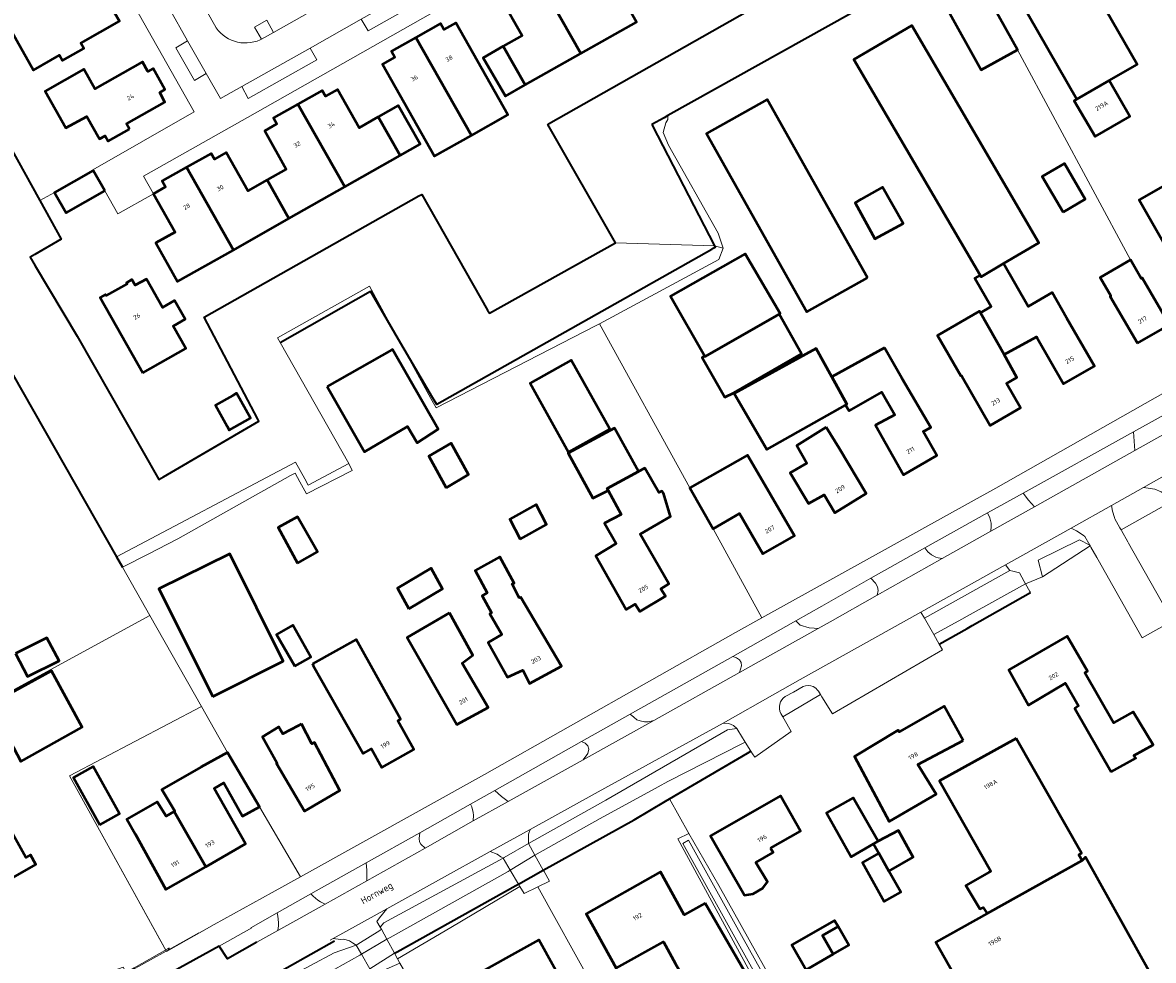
# Model space of a CAD drawing. Header units: metres. Extents: x 113441 to 115918, y 474822 to 477887.
# Tile 84 of 145: x 114629 to 114792, y 476109 to 476244. Entities that reach past the tile are written whole.
import ezdxf
from ezdxf.enums import TextEntityAlignment as Align

# ---------------------------------------------------------------- set-up
doc = ezdxf.new("R2010")
doc.units = ezdxf.units.M
for name, color, linetype, lineweight in [('B-WE-GK-BESCHOEIING-G', 252, 'GK-BESCHOEIING', 35), ('B-WE-GR-GROENVOORZIENING-GV', 252, 'Continuous', 18), ('B-WE-IE-TERREINAFSCHEIDING_KUNSTMATIG_HEKWERK-G', 252, 'IE-TERREINAFSCHEIDING-KUNSTMATIG', 18), ('B-WE-KW-KUNSTWERK_DEK-GV', 252, 'Continuous', 18), ('B-WE-KW-KUNSTWERK_LANDHOOFD-GV', 252, 'Continuous', 18), ('B-WE-OG-BEBOUWING-GV', 7, 'Continuous', 50), ('B-WE-OG-BEBOUWING-T18', 7, 'Continuous', 50), ('B-WE-OG-BEBOUWING_LUIFEL-GV', 7, 'Continuous', 50), ('B-WE-OG-BEBOUWING_OVERBOUWING-GV', 7, 'Continuous', 50), ('B-WE-OG-BEBOUWING_SCHUUR-GV', 7, 'Continuous', 50), ('B-WE-OG-TERREIN_ERF-GV', 252, 'Continuous', 18), ('B-WE-OG-TOPOGRAFIE-T18', 7, 'Continuous', 18), ('B-WE-OG-WATER-GV', 252, 'Continuous', 18), ('B-WE-OG-WATER_SLOOT-GV', 252, 'Continuous', 18), ('B-WE-VH-KANTVERHARDING_ASFALT-G', 60, 'Continuous', 35), ('B-WE-VH-KANTVERHARDING_BETONSTRAATSTEEN-G', 60, 'Continuous', 35), ('B-WE-VH-KANTVERHARDING_TEGEL-G', 60, 'Continuous', 18), ('B-WE-VH-VERHARDING_GESLOTEN-GV', 252, 'Continuous', 18), ('B-WE-VH-VERHARDING_OPEN-GV', 252, 'Continuous', 18)]:
    doc.layers.add(name, color=color, linetype=linetype, lineweight=lineweight)
doc.styles.add('NLCS-ISO-ANNOTATIEF-T18', font='NLCS-ISO.ttf', dxfattribs={"height": 1.8})
doc.linetypes.add('GK-BESCHOEIING', pattern='A,30,-5,[1,NLCS.SHX,S=1,R=0,X=0,Y=0],-5', length=40)
doc.linetypes.add('IE-TERREINAFSCHEIDING-KUNSTMATIG', pattern='A,4,[82,NLCS.SHX,S=0.75,R=90,X=0,Y=0],4,-2', length=10)

msp = doc.modelspace()

# ---------------------------------------------------------------- linework, layer by layer
at = {"layer": 'B-WE-GK-BESCHOEIING-G', "ltscale": 0.5, "flags": 128}
for points in [[(114705.01, 476229.251), (114756.113, 476258.233), (114744.074, 476279.064)], [(114608.355, 476259.884), (114616.413, 476245.896), (114631.763, 476218.225), (114634.856, 476212.649), (114631.064, 476210.463)], [(114764.987, 476254.359), (114722.197, 476230.466)], [(114721.628, 476230.148), (114719.873, 476229.168)], [(114722.197, 476230.466), (114721.628, 476230.148)], [(114696.236, 476202.467), (114696.507, 476201.992), (114714.63, 476212.145), (114704.89, 476229.183), (114705.01, 476229.251)], [(114719.873, 476229.168), (114720.689, 476227.584)], [(114720.689, 476227.584), (114728.883, 476211.691)], [(114663.145, 476186.763), (114655.419, 476201.437), (114686.339, 476218.878)], [(114686.339, 476218.878), (114686.744, 476219.106), (114696.236, 476202.467)], [(114631.064, 476210.463), (114630.359, 476210.057), (114631.083, 476208.841)], [(114728.49, 476211.199), (114688.9, 476188.86), (114688.309, 476189.87)], [(114728.53, 476211.221), (114728.49, 476211.199)], [(114728.883, 476211.691), (114728.991, 476211.481), (114728.53, 476211.221)], [(114631.083, 476208.841), (114637.132, 476198.68), (114648.887, 476178.068), (114649.584, 476178.473)], [(114620.339, 476206.336), (114642.807, 476166.927)], [(114666.345, 476197.791), (114679.356, 476205.156)], [(114688.309, 476189.87), (114683.409, 476198.235), (114679.356, 476205.156)], [(114649.584, 476178.473), (114663.308, 476186.454), (114663.145, 476186.763)], [(114642.807, 476166.927), (114643.656, 476165.438)], [(114766.001, 476157.047), (114774.409, 476161.791)], [(114765.286, 476156.643), (114766.001, 476157.047)], [(114761.253, 476154.368), (114765.286, 476156.643)], [(114733.642, 476138.684), (114734.132, 476138.971)], [(114721.854, 476131.762), (114722.426, 476132.098), (114733.642, 476138.684)], [(114704.242, 476121.851), (114717.32, 476129.1), (114721.854, 476131.762)], [(114700.655, 476119.843), (114704.242, 476121.851)], [(114683.21, 476110.094), (114700.304, 476119.647)], [(114700.304, 476119.647), (114700.655, 476119.843)], [(114682.821, 476109.877), (114683.21, 476110.094)]]:
    msp.add_lwpolyline(points, dxfattribs=at)
at = {"layer": 'B-WE-GR-GROENVOORZIENING-GV'}
for points in [[(114663.666, 476241.461), (114665.414, 476242.419), (114664.449, 476244.169), (114662.688, 476243.16)], [(114789.42, 476182.251), (114789.209, 476184.926), (114773.314, 476176.121), (114774.081, 476175.102), (114774.989, 476174.154)], [(114794.89, 476175.015), (114794.763, 476175.145), (114794.23, 476175.69), (114793.21, 476176.27), (114792.28, 476176.66), (114790.665, 476176.931), (114786.064, 476174.348), (114786.205, 476173.488), (114786.467, 476172.604), (114786.524, 476172.412), (114787.27, 476171.091), (114787.429, 476170.808)], [(114768.698, 476170.624), (114768.746, 476171.366), (114768.715, 476171.768), (114768.535, 476172.555), (114768.204, 476173.29), (114759.167, 476168.245), (114759.597, 476167.675), (114760.143, 476167.215), (114760.777, 476166.888), (114761.118, 476166.779), (114761.685, 476166.686)], [(114782.928, 476168.61), (114782.216, 476169.87), (114781.967, 476170.034), (114780.988, 476170.679), (114780.247, 476171.081), (114773.275, 476167.167), (114770.802, 476165.779), (114771.413, 476164.985), (114771.846, 476164.872), (114772.791, 476164.626), (114773.485, 476163.41), (114773.685, 476163.06), (114776.127, 476164.073), (114775.501, 476166.443), (114781.426, 476169.381)], [(114782.976, 476168.524), (114782.956, 476168.56), (114782.928, 476168.61), (114781.426, 476169.381), (114775.501, 476166.443), (114776.127, 476164.073)], [(114771.413, 476164.985), (114770.802, 476165.779), (114758.622, 476158.977), (114759.125, 476158.095)], [(114751.413, 476163.848), (114744.347, 476159.84), (114740.59, 476157.71), (114741.22, 476157.1), (114742.54, 476156.72), (114743.24, 476156.65), (114743.83, 476156.64), (114745.531, 476157.597), (114752.29, 476161.4), (114752.44, 476162.11), (114752.37, 476162.61), (114752.08, 476163.16)], [(114731.551, 476152.61), (114716.737, 476144.287), (114717.27, 476143.87), (114717.69, 476143.46), (114718.2, 476143.31), (114718.84, 476143.19), (114719.37, 476143.17), (114720.17, 476143.4), (114732.49, 476150.28), (114732.76, 476151.27), (114732.72, 476151.74), (114732.48, 476152.12), (114732.06, 476152.42)], [(114730.75, 476142.04), (114732.09, 476142.23), (114731.63, 476142.67), (114730.95, 476142.93), (114730.159, 476142.973), (114712.13, 476133.11), (114702.348, 476127.693), (114702.11, 476127.02), (114702.11, 476125.66), (114713.25, 476131.89)], [(114709.99, 476137.74), (114710.67, 476138.64), (114710.8, 476139.23), (114710.64, 476139.75), (114710.25, 476140.13), (114709.743, 476140.358), (114697.263, 476133.316), (114698.238, 476132.415), (114699.181, 476131.723)], [(114694.146, 476128.92), (114694.179, 476129.731), (114694.138, 476130.148), (114693.937, 476130.962), (114693.779, 476131.35), (114686.449, 476127.213), (114686.38, 476126.37), (114686.42, 476125.9), (114686.63, 476125.6), (114687.229, 476125.025)], [(114698.47, 476123.55), (114698.152, 476123.769), (114697.6, 476124.15), (114696.595, 476124.508), (114681.714, 476116.275), (114680.65, 476114.99), (114680.3, 476114.45), (114680.76, 476113.65), (114681.31, 476114.25)], [(114678.847, 476120.302), (114678.829, 476121.845), (114678.767, 476122.887), (114670.795, 476118.408), (114671.093, 476118.079), (114671.772, 476117.507), (114672.148, 476117.269), (114672.843, 476116.941)]]:
    msp.add_lwpolyline(points, close=True, dxfattribs=at)
for points in [[(114738.446, 476144.385), (114738.711, 476143.92), (114744.168, 476147.109)], [(114741.654, 476148.256), (114740.252, 476147.479), (114739.075, 476146.827)], [(114744.168, 476147.109), (114743.852, 476147.617)], [(114663.021, 476111.466), (114666.018, 476113.136), (114666.111, 476113.817), (114666.126, 476114.286), (114666.035, 476115.218), (114665.93, 476115.675), (114662.116, 476113.532)], [(114658.112, 476101.295), (114660.53, 476102.66), (114674.13, 476109.95), (114677.31, 476111.05), (114676.774, 476111.381), (114676.34, 476111.65), (114675.53, 476111.88), (114675.03, 476111.87), (114674.006, 476112.011), (114673.577, 476111.773)]]:
    msp.add_lwpolyline(points, dxfattribs=at)
for points in [[(114743.094, 476148.251, 0.209224), (114741.654, 476148.256)], [(114743.852, 476147.617, 0.14046), (114743.094, 476148.251)], [(114739.075, 476146.827, 0.3855871), (114738.446, 476144.385)]]:
    msp.add_lwpolyline(points, format="xyb", dxfattribs=at)
at = {"layer": 'B-WE-IE-TERREINAFSCHEIDING_KUNSTMATIG_HEKWERK-G'}
msp.add_lwpolyline([(114650.102, 476110.454), (114645.343, 476107.772), (114644.2, 476107.107), (114643.767, 476107.863), (114641.352, 476107.03), (114637.834, 476106.381), (114631.271, 476106.675), (114628.226, 476106.652), (114625.816, 476106.298), (114622.985, 476105.476)], dxfattribs=at)
at = {"layer": 'B-WE-KW-KUNSTWERK_DEK-GV'}
for points in [[(114703.046, 476123.988), (114699.486, 476121.827), (114700.655, 476119.843), (114704.242, 476121.851)], [(114682.821, 476109.877), (114681.717, 476111.898), (114678.061, 476109.73), (114679.251, 476107.64)]]:
    msp.add_lwpolyline(points, close=True, dxfattribs=at)
at = {"layer": 'B-WE-KW-KUNSTWERK_LANDHOOFD-GV'}
for points in [[(114703.046, 476123.988), (114702.11, 476125.66), (114698.627, 476123.641), (114698.47, 476123.55), (114699.486, 476121.827)], [(114704.242, 476121.851), (114700.655, 476119.843), (114700.881, 476119.46), (114701.47, 476118.46), (114703.457, 476119.416), (114705.15, 476120.23), (114704.359, 476121.642)], [(114681.717, 476111.898), (114680.941, 476113.319), (114680.689, 476113.162), (114677.553, 476111.202), (114677.31, 476111.05), (114678.061, 476109.73), (114678.234, 476109.833), (114681.501, 476111.77)], [(114683.6, 476108.45), (114683.262, 476109.069), (114682.821, 476109.877), (114679.251, 476107.64), (114679.661, 476106.962), (114679.766, 476106.788)]]:
    msp.add_lwpolyline(points, close=True, dxfattribs=at)
at = {"layer": 'B-WE-OG-BEBOUWING-GV'}
for points in [[(114781.051, 476232.811), (114785.719, 476235.487), (114789.752, 476237.799), (114778.599, 476257.207), (114769.931, 476252.226)], [(114714.487, 476249.48), (114711.736, 476247.93), (114708.614, 476253.437), (114706.892, 476252.46), (114706.412, 476253.315), (114702.891, 476251.336), (114709.658, 476239.385), (114717.643, 476243.906)], [(114702.891, 476251.336), (114699.37, 476249.357), (114699.864, 476248.477), (114698.098, 476247.476), (114701.22, 476241.969), (114698.475, 476240.423), (114701.647, 476234.861), (114709.658, 476239.385)], [(114633.293, 476249.305), (114633.194, 476249.479), (114631.619, 476248.588), (114631.565, 476248.683), (114625.995, 476245.532), (114630.831, 476236.985), (114634.608, 476239.144), (114635.046, 476238.369), (114638.109, 476240.103), (114637.671, 476240.877), (114643.224, 476244.019), (114642.47, 476245.352), (114643.248, 476245.794), (114641.509, 476248.854), (114640.735, 476248.417), (114639.968, 476249.773), (114633.136, 476245.907), (114631.718, 476248.414)], [(114767.523, 476248.912), (114762.283, 476245.999), (114767.27, 476237.025), (114772.511, 476239.937)], [(114685.918, 476241.715), (114693.895, 476227.585), (114699.125, 476230.537), (114691.644, 476243.813), (114689.919, 476242.839), (114689.439, 476243.694)], [(114767.147, 476207.492), (114767.282, 476207.262), (114770.496, 476209.144), (114775.604, 476212.136), (114757.301, 476243.407), (114748.957, 476238.515)], [(114685.918, 476241.715), (114682.397, 476239.736), (114682.884, 476238.869), (114681.103, 476237.864), (114688.593, 476224.592), (114693.895, 476227.585)], [(114698.475, 476240.423), (114695.608, 476238.788), (114698.781, 476233.226), (114701.647, 476234.861)], [(114644.657, 476228.506), (114644.225, 476229.27), (114649.763, 476232.403), (114649.015, 476233.76), (114649.779, 476234.196), (114648.083, 476237.242), (114647.308, 476236.808), (114646.546, 476238.167), (114639.68, 476234.321), (114638.116, 476237.113), (114632.533, 476233.985), (114635.504, 476228.68), (114638.537, 476230.341), (114640.369, 476227.082), (114641.179, 476227.537), (114641.606, 476226.779)], [(114785.719, 476235.487), (114781.051, 476232.811), (114780.661, 476232.566), (114783.689, 476227.426), (114788.675, 476230.329)], [(114680.488, 476230.259), (114677.748, 476228.703), (114674.623, 476234.208), (114672.901, 476233.23), (114672.421, 476234.084), (114668.9, 476232.106), (114675.658, 476220.173), (114683.648, 476224.693)], [(114668.9, 476232.106), (114665.379, 476230.127), (114665.877, 476229.241), (114664.139, 476228.255), (114667.236, 476222.754), (114664.48, 476221.188), (114667.63, 476215.626), (114675.658, 476220.173)], [(114680.488, 476230.259), (114683.648, 476224.693), (114686.517, 476226.323), (114683.357, 476231.888)], [(114750.93, 476207.116), (114736.455, 476232.784), (114727.728, 476227.869), (114742.19, 476202.187)], [(114664.48, 476221.188), (114661.723, 476219.622), (114658.611, 476225.131), (114656.888, 476224.155), (114656.408, 476225.01), (114652.887, 476223.031), (114659.642, 476211.103), (114667.63, 476215.626)], [(114779.071, 476216.566), (114782.267, 476218.43), (114779.276, 476223.539), (114776.08, 476221.675)], [(114641.098, 476219.601), (114639.443, 476222.552), (114633.877, 476219.393), (114635.544, 476216.452)], [(114652.887, 476223.031), (114649.366, 476221.052), (114649.846, 476220.198), (114648.132, 476219.198), (114651.233, 476213.683), (114648.448, 476212.113), (114651.601, 476206.549), (114659.642, 476211.103)], [(114796.272, 476221.895), (114790.015, 476218.303), (114793.663, 476211.937), (114796.508, 476213.599), (114796.374, 476213.823), (114799.755, 476215.858)], [(114750.009, 476218.406), (114749.147, 476217.916), (114751.978, 476212.709), (114756.052, 476214.924), (114753.077, 476220.152)], [(114727.525, 476195.84), (114727.56, 476195.78), (114738.184, 476201.849), (114738.36, 476201.95), (114733.33, 476210.53), (114722.56, 476204.44)], [(114779.594, 476201.338), (114777.502, 476204.98), (114774.033, 476202.987), (114770.496, 476209.144), (114767.282, 476207.262), (114767.147, 476207.492), (114766.367, 476207.04), (114768.74, 476202.948), (114767.208, 476202.06), (114770.575, 476196.049), (114775.274, 476198.59), (114775.404, 476198.363), (114779.158, 476191.826), (114783.594, 476194.373)], [(114789.784, 476197.67), (114794.384, 476200.342), (114790.449, 476207.088), (114790.337, 476207.023), (114788.785, 476209.683), (114784.414, 476207.134), (114785.956, 476204.49), (114785.844, 476204.425)], [(114646.591, 476193.407), (114652.769, 476196.907), (114650.935, 476200.143), (114652.675, 476201.129), (114651.147, 476203.827), (114649.406, 476202.841), (114647.101, 476206.91), (114645.503, 476206.019), (114645.021, 476206.866), (114644.248, 476206.399), (114644.336, 476206.245), (114641.326, 476204.531), (114641.217, 476204.715), (114640.45, 476204.279)], [(114770.575, 476196.049), (114767.208, 476202.06), (114767.058, 476202.32), (114761.002, 476198.809), (114764.367, 476193.004), (114764.419, 476193.034), (114764.483, 476192.924), (114768.577, 476185.862), (114772.963, 476188.39), (114770.927, 476191.88), (114772.422, 476192.751)], [(114738.184, 476201.849), (114727.56, 476195.78), (114727.525, 476195.84), (114727.14, 476195.62), (114730.401, 476189.915), (114731.67, 476190.52), (114741.418, 476196.158)], [(114673.13, 476191.45), (114678.51, 476182.05), (114684.7, 476185.71), (114686.09, 476183.35), (114689.13, 476185.29), (114682.55, 476196.8), (114682.429, 476196.731)], [(114745.786, 476192.852), (114743.524, 476196.949), (114731.721, 476190.432), (114736.41, 476182.39), (114747.735, 476188.777), (114747.97, 476188.91)], [(114753.361, 476197.035), (114745.786, 476192.852), (114747.97, 476188.91), (114747.735, 476188.777), (114748.261, 476187.934), (114752.994, 476190.643), (114754.844, 476187.398), (114752.097, 476185.901), (114756.111, 476178.751), (114760.924, 476181.547), (114758.952, 476184.97), (114760.052, 476185.562), (114755.848, 476192.663)], [(114713.801, 476185.321), (114708.277, 476195.231), (114702.337, 476191.92), (114707.862, 476182.01)], [(114744.96, 476185.597), (114740.73, 476182.94), (114742.19, 476180.42), (114739.797, 476179.049), (114742.408, 476174.597), (114744.685, 476175.845), (114746.239, 476173.251), (114750.74, 476176.049), (114746.847, 476182.58)], [(114735.125, 476179.016), (114733.632, 476181.572), (114725.35, 476176.85), (114728.69, 476170.96), (114732.494, 476173.192), (114735.866, 476167.388), (114740.402, 476169.981)], [(114717.95, 476179.22), (114713.442, 476176.765), (114713.6, 476176.47), (114715.44, 476173.04), (114713.05, 476171.78), (114714.753, 476168.855), (114711.798, 476167.078), (114716.169, 476159.347), (114717.494, 476160.14), (114718.141, 476159.059), (114721.83, 476161.268), (114721.183, 476162.349), (114722.341, 476163.043), (114718.213, 476170.185), (114722.56, 476172.72), (114721.53, 476176.09), (114721.3, 476176.41), (114720.89, 476176.21), (114718.85, 476179.71)], [(114656.665, 476146.833), (114666.807, 476151.928), (114659.099, 476167.361), (114648.89, 476162.314)], [(114700.986, 476161.166), (114700.77, 476161.048), (114699.747, 476163.027), (114700.041, 476163.137), (114697.977, 476166.923), (114694.45, 476164.955), (114696.154, 476161.776), (114695.455, 476161.332), (114696.807, 476158.886), (114696.54, 476158.74), (114698.28, 476155.78), (114696.288, 476154.602), (114699.104, 476149.601), (114701.283, 476150.635), (114702.266, 476148.728), (114706.853, 476151.205)], [(114690.75, 476158.87), (114684.629, 476155.33), (114691.815, 476142.812), (114696.304, 476145.236), (114692.544, 476151.655), (114694.1, 476152.76)], [(114668.458, 476151.195), (114670.771, 476152.514), (114668.189, 476157.095), (114665.847, 476155.775)], [(114786.01, 476136), (114789.57, 476137.98), (114789.28, 476138.36), (114792.03, 476139.88), (114789.18, 476144.64), (114786.36, 476143.04), (114782.2, 476150.25), (114782.58, 476150.48), (114779.651, 476155.53), (114771.285, 476150.677), (114774.09, 476145.59), (114779.43, 476148.76), (114781.32, 476145.5), (114780.77, 476145.09)], [(114670.998, 476151.517), (114671.118, 476151.305), (114678.294, 476138.627), (114679.495, 476139.312), (114681.019, 476136.634), (114685.605, 476139.194), (114683.295, 476143.333), (114683.705, 476143.562), (114677.3, 476155.035)], [(114764.68, 476140.48), (114761.965, 476145.427), (114755.467, 476141.745), (114755.335, 476141.983), (114749.052, 476138.175), (114754.05, 476128.84), (114760.82, 476132.77), (114758.15, 476137.04)], [(114669.425, 476142.897), (114668.93, 476142.63), (114666.748, 476141.453), (114666.3, 476142.2), (114666.15, 476142.45), (114663.82, 476141.03), (114665.92, 476137.25), (114665.85, 476137.19), (114669.848, 476130.319), (114674.96, 476133.289), (114671.3, 476140.208), (114670.942, 476140.029)], [(114772.329, 476140.792), (114761.311, 476134.698), (114768.701, 476121.708), (114768.44, 476121.56), (114765.1, 476119.64), (114767.11, 476116.28), (114767.57, 476116.48), (114768.13, 476115.58), (114781.83, 476123.21), (114781.34, 476124.06), (114781.735, 476124.269)], [(114622.69, 476139.143), (114615.699, 476135.265), (114618.107, 476131.218), (114615.674, 476129.771), (114622.587, 476117.749), (114631.192, 476122.627), (114630.43, 476124.02), (114629.74, 476123.65), (114624.03, 476133.84), (114625.26, 476134.62)], [(114654.95, 476136.64), (114649.31, 476133.46), (114651.18, 476130.323), (114651.082, 476130.266), (114655.643, 476122.331), (114661.353, 476125.612), (114656.87, 476133.601), (114658.256, 476134.399), (114660.95, 476129.598), (114663.39, 476130.93), (114658.77, 476138.79)], [(114640.408, 476128.379), (114643.235, 476129.966), (114639.44, 476136.78), (114636.584, 476135.19)], [(114736.948, 476125.015), (114741.27, 476127.43), (114738.417, 476132.518), (114728.309, 476126.78), (114733.19, 476118.25), (114734.47, 476118.45), (114735.87, 476119.23), (114736.51, 476120.14), (114734.86, 476122.928), (114737.321, 476124.385)], [(114651.082, 476130.266), (114649.942, 476129.609), (114648.63, 476131.66), (114644.28, 476129.19), (114645.5, 476127.05), (114649.905, 476119.033), (114655.643, 476122.331)], [(114751.791, 476125.629), (114752.44, 476126.005), (114752.42, 476126.039), (114748.844, 476132.236), (114745.024, 476130.083), (114748.589, 476123.775)], [(114751.791, 476125.629), (114752.563, 476124.263), (114754.006, 476121.71), (114757.516, 476123.694), (114755.372, 476127.548), (114752.44, 476126.005)], [(114754.006, 476121.71), (114752.563, 476124.263), (114750.178, 476122.915), (114753.341, 476117.317), (114755.727, 476118.666)], [(114781.83, 476123.21), (114768.13, 476115.58), (114760.75, 476111.47), (114777.99, 476081), (114799.2, 476092.94), (114793.35, 476103.32), (114793.56, 476103.55), (114782.29, 476123.7)], [(114727.542, 476117.088), (114724.534, 476115.416), (114721.111, 476121.58), (114710.411, 476115.567), (114714.735, 476107.747), (114721.549, 476111.522), (114723.303, 476108.362), (114726.165, 476103.391), (114726.674, 476103.69), (114731.788, 476094.983), (114737.357, 476098.065), (114732.538, 476106.877), (114733.22, 476107.289)], [(114746.681, 476113.736), (114744.426, 476112.442), (114745.981, 476109.73), (114748.237, 476111.024)], [(114697.245, 476098.015), (114708.024, 476103.835), (114703.601, 476111.82), (114692.885, 476105.868)]]:
    msp.add_lwpolyline(points, close=True, dxfattribs=at)
at = {"layer": 'B-WE-OG-BEBOUWING_LUIFEL-GV'}
msp.add_lwpolyline([(114744.426, 476112.442), (114746.681, 476113.736), (114746.183, 476114.603), (114740.017, 476111.065), (114742.068, 476107.487), (114745.981, 476109.73)], close=True, dxfattribs=at)
at = {"layer": 'B-WE-OG-BEBOUWING_OVERBOUWING-GV'}
for points in [[(114713.6, 476176.47), (114713.442, 476176.765), (114717.95, 476179.22), (114714.51, 476185.47), (114707.84, 476181.88), (114711.37, 476175.38)], [(114624.675, 476145.718), (114629.032, 476137.465), (114637.837, 476142.442), (114633.431, 476150.505)]]:
    msp.add_lwpolyline(points, close=True, dxfattribs=at)
at = {"layer": 'B-WE-OG-BEBOUWING_SCHUUR-GV'}
for points in [[(114659.556, 476190.177), (114657.034, 476188.779), (114658.708, 476185.758), (114659.028, 476185.181), (114662.091, 476186.879), (114660.097, 476190.476)], [(114690.25, 476176.871), (114693.456, 476178.777), (114690.979, 476183.322), (114687.773, 476181.416)], [(114700.925, 476169.486), (114704.705, 476171.582), (114703.205, 476174.477), (114699.425, 476172.381)], [(114668.876, 476166.04), (114671.725, 476167.655), (114668.879, 476172.672), (114666.091, 476171.154)], [(114684.875, 476159.455), (114689.756, 476162.337), (114688.113, 476165.304), (114683.232, 476162.422)], [(114628.252, 476153.045), (114630.005, 476149.731), (114634.529, 476151.949), (114632.776, 476155.264)]]:
    msp.add_lwpolyline(points, close=True, dxfattribs=at)
at = {"layer": 'B-WE-OG-TERREIN_ERF-GV'}
for points in [[(114582.077, 476358.038), (114566.61, 476349.32), (114565.36, 476348.616), (114564.684, 476348.201), (114562.572, 476346.902), (114561.718, 476346.377), (114571.29, 476328.543), (114569.897, 476327.73), (114570.044, 476327.462), (114577.231, 476314.358), (114579.658, 476315.745), (114580.595, 476314.089), (114610.388, 476261.446), (114608.647, 476260.501), (114608.154, 476260.233), (114608.355, 476259.884), (114616.413, 476245.896), (114631.763, 476218.225), (114633.877, 476219.393), (114639.443, 476222.552), (114639.379, 476222.666), (114653.966, 476230.99)], [(114785.719, 476235.487), (114788.675, 476230.329), (114783.689, 476227.426), (114780.661, 476232.566), (114781.051, 476232.811), (114769.931, 476252.226), (114778.599, 476257.207), (114789.752, 476237.799)], [(114633.293, 476249.305), (114631.718, 476248.414), (114633.136, 476245.907), (114639.968, 476249.773), (114640.735, 476248.417), (114641.509, 476248.854), (114643.248, 476245.794), (114642.47, 476245.352), (114643.224, 476244.019), (114637.671, 476240.877), (114638.109, 476240.103), (114635.046, 476238.369), (114634.608, 476239.144), (114630.831, 476236.985), (114625.995, 476245.532), (114631.565, 476248.683), (114631.619, 476248.588), (114633.194, 476249.479)], [(114685.918, 476241.715), (114689.439, 476243.694), (114689.919, 476242.839), (114691.644, 476243.813), (114699.125, 476230.537), (114693.895, 476227.585), (114688.593, 476224.592), (114681.103, 476237.864), (114682.884, 476238.869), (114682.397, 476239.736)], [(114770.496, 476209.144), (114774.033, 476202.987), (114777.502, 476204.98), (114779.594, 476201.338), (114783.594, 476194.373), (114779.158, 476191.826), (114775.404, 476198.363), (114775.274, 476198.59), (114770.575, 476196.049), (114772.422, 476192.751), (114770.927, 476191.88), (114772.963, 476188.39), (114768.577, 476185.862), (114764.483, 476192.924), (114764.419, 476193.034), (114764.367, 476193.004), (114761.002, 476198.809), (114767.058, 476202.32), (114767.208, 476202.06), (114768.74, 476202.948), (114766.367, 476207.04), (114767.147, 476207.492), (114748.957, 476238.515), (114757.301, 476243.407), (114775.604, 476212.136)], [(114644.657, 476228.506), (114641.606, 476226.779), (114641.179, 476227.537), (114640.369, 476227.082), (114638.537, 476230.341), (114635.504, 476228.68), (114632.533, 476233.985), (114638.116, 476237.113), (114639.68, 476234.321), (114646.546, 476238.167), (114647.308, 476236.808), (114648.083, 476237.242), (114649.779, 476234.196), (114649.015, 476233.76), (114649.763, 476232.403), (114644.225, 476229.27)], [(114648.132, 476219.198), (114649.846, 476220.198), (114649.366, 476221.052), (114652.887, 476223.031), (114656.408, 476225.01), (114656.888, 476224.155), (114658.611, 476225.131), (114661.723, 476219.622), (114664.48, 476221.188), (114667.236, 476222.754), (114664.139, 476228.255), (114665.877, 476229.241), (114665.379, 476230.127), (114668.9, 476232.106), (114672.421, 476234.084), (114672.901, 476233.23), (114674.623, 476234.208), (114677.748, 476228.703), (114680.488, 476230.259), (114683.357, 476231.888), (114686.517, 476226.323), (114683.648, 476224.693), (114675.658, 476220.173), (114667.63, 476215.626), (114659.642, 476211.103), (114651.601, 476206.549), (114648.448, 476212.113), (114651.233, 476213.683)], [(114750.93, 476207.116), (114742.19, 476202.187), (114727.728, 476227.869), (114736.455, 476232.784)], [(114779.071, 476216.566), (114776.08, 476221.675), (114779.276, 476223.539), (114782.267, 476218.43)], [(114796.272, 476221.895), (114799.755, 476215.858), (114800.796, 476216.484), (114806.218, 476207.119), (114801.785, 476204.552), (114797.677, 476211.647), (114796.508, 476213.599), (114793.663, 476211.937), (114790.015, 476218.303)], [(114750.009, 476218.406), (114753.077, 476220.152), (114756.052, 476214.924), (114751.978, 476212.709), (114749.147, 476217.916)], [(114727.525, 476195.84), (114722.56, 476204.44), (114733.33, 476210.53), (114738.36, 476201.95), (114738.184, 476201.849), (114741.418, 476196.158), (114731.67, 476190.52), (114730.401, 476189.915), (114727.14, 476195.62)], [(114646.591, 476193.407), (114640.45, 476204.279), (114641.217, 476204.715), (114641.326, 476204.531), (114644.336, 476206.245), (114644.248, 476206.399), (114645.021, 476206.866), (114645.503, 476206.019), (114647.101, 476206.91), (114649.406, 476202.841), (114651.147, 476203.827), (114652.675, 476201.129), (114650.935, 476200.143), (114652.769, 476196.907)], [(114725.35, 476176.85), (114712.319, 476200.487), (114711.847, 476200.233), (114688.842, 476188.408), (114688.074, 476189.748), (114683.409, 476198.235), (114679.356, 476205.156), (114666.345, 476197.791), (114676.228, 476180.361), (114676.725, 476179.373), (114670.162, 476176.004), (114669.199, 476177.733), (114668.503, 476178.984), (114667.861, 476178.624), (114651.635, 476169.538), (114648.759, 476168.06), (114647.344, 476167.333), (114643.656, 476165.438), (114647.602, 476158.481), (114655.016, 476145.41), (114658.77, 476138.79), (114663.39, 476130.93), (114669.302, 476120.887), (114695.77, 476135.62), (114731.94, 476156.06), (114735.7, 476158.144), (114728.69, 476170.96)], [(114678.51, 476182.05), (114673.13, 476191.45), (114682.429, 476196.731), (114682.55, 476196.8), (114689.13, 476185.29), (114686.09, 476183.35), (114684.7, 476185.71)], [(114753.361, 476197.035), (114755.848, 476192.663), (114760.052, 476185.562), (114758.952, 476184.97), (114760.924, 476181.547), (114756.111, 476178.751), (114752.097, 476185.901), (114754.844, 476187.398), (114752.994, 476190.643), (114748.261, 476187.934), (114747.735, 476188.777), (114736.41, 476182.39), (114731.721, 476190.432), (114743.524, 476196.949), (114745.786, 476192.852)], [(114702.337, 476191.92), (114708.277, 476195.231), (114713.801, 476185.321), (114707.862, 476182.01)], [(114744.96, 476185.597), (114746.847, 476182.58), (114750.74, 476176.049), (114746.239, 476173.251), (114744.685, 476175.845), (114742.408, 476174.597), (114739.797, 476179.049), (114742.19, 476180.42), (114740.73, 476182.94)], [(114718.85, 476179.71), (114720.89, 476176.21), (114721.3, 476176.41), (114721.53, 476176.09), (114722.56, 476172.72), (114718.213, 476170.185), (114722.341, 476163.043), (114721.183, 476162.349), (114721.83, 476161.268), (114718.141, 476159.059), (114717.494, 476160.14), (114716.169, 476159.347), (114711.798, 476167.078), (114714.753, 476168.855), (114713.05, 476171.78), (114715.44, 476173.04), (114713.6, 476176.47), (114713.442, 476176.765), (114717.95, 476179.22)], [(114666.807, 476151.928), (114656.665, 476146.833), (114648.89, 476162.314), (114659.099, 476167.361)], [(114698.28, 476155.78), (114696.54, 476158.74), (114696.807, 476158.886), (114695.455, 476161.332), (114696.154, 476161.776), (114694.45, 476164.955), (114697.977, 476166.923), (114700.041, 476163.137), (114699.747, 476163.027), (114700.77, 476161.048), (114700.986, 476161.166), (114706.853, 476151.205), (114702.266, 476148.728), (114701.283, 476150.635), (114699.104, 476149.601), (114696.288, 476154.602)], [(114694.1, 476152.76), (114692.544, 476151.655), (114696.304, 476145.236), (114691.815, 476142.812), (114684.629, 476155.33), (114690.75, 476158.87)], [(114670.771, 476152.514), (114668.458, 476151.195), (114665.847, 476155.775), (114668.189, 476157.095)], [(114771.285, 476150.677), (114779.651, 476155.53), (114782.58, 476150.48), (114782.2, 476150.25), (114786.36, 476143.04), (114789.18, 476144.64), (114792.03, 476139.88), (114789.28, 476138.36), (114789.57, 476137.98), (114786.01, 476136), (114780.77, 476145.09), (114781.32, 476145.5), (114779.43, 476148.76), (114774.09, 476145.59)], [(114670.998, 476151.517), (114677.3, 476155.035), (114683.705, 476143.562), (114683.295, 476143.333), (114685.605, 476139.194), (114681.019, 476136.634), (114679.495, 476139.312), (114678.294, 476138.627), (114671.118, 476151.305)], [(114658.77, 476138.79), (114655.016, 476145.41), (114636.035, 476135.4), (114650.007, 476110.15), (114656.865, 476114.021), (114665.19, 476118.598), (114669.302, 476120.887), (114663.39, 476130.93), (114660.95, 476129.598), (114658.256, 476134.399), (114656.87, 476133.601), (114661.353, 476125.612), (114655.643, 476122.331), (114649.905, 476119.033), (114645.5, 476127.05), (114644.28, 476129.19), (114648.63, 476131.66), (114649.942, 476129.609), (114651.082, 476130.266), (114651.18, 476130.323), (114649.31, 476133.46), (114654.95, 476136.64)], [(114754.05, 476128.84), (114749.052, 476138.175), (114755.335, 476141.983), (114755.467, 476141.745), (114761.965, 476145.427), (114764.68, 476140.48), (114758.15, 476137.04), (114760.82, 476132.77)], [(114670.942, 476140.029), (114671.3, 476140.208), (114674.96, 476133.289), (114669.848, 476130.319), (114665.85, 476137.19), (114665.92, 476137.25), (114663.82, 476141.03), (114666.15, 476142.45), (114666.3, 476142.2), (114666.748, 476141.453), (114668.93, 476142.63), (114669.425, 476142.897)], [(114777.99, 476081), (114760.75, 476111.47), (114768.13, 476115.58), (114767.57, 476116.48), (114767.11, 476116.28), (114765.1, 476119.64), (114768.44, 476121.56), (114768.701, 476121.708), (114761.311, 476134.698), (114772.329, 476140.792), (114781.735, 476124.269), (114781.34, 476124.06), (114781.83, 476123.21), (114782.29, 476123.7), (114793.56, 476103.55), (114793.35, 476103.32), (114799.2, 476092.94)], [(114622.587, 476117.749), (114615.674, 476129.771), (114618.107, 476131.218), (114615.699, 476135.265), (114622.69, 476139.143), (114625.26, 476134.62), (114624.03, 476133.84), (114629.74, 476123.65), (114630.43, 476124.02), (114631.192, 476122.627)], [(114643.235, 476129.966), (114640.408, 476128.379), (114636.584, 476135.19), (114639.44, 476136.78)], [(114737.321, 476124.385), (114734.86, 476122.928), (114736.51, 476120.14), (114735.87, 476119.23), (114734.47, 476118.45), (114733.19, 476118.25), (114728.309, 476126.78), (114738.417, 476132.518), (114741.27, 476127.43), (114736.948, 476125.015)], [(114744.67, 476088.229), (114737.714, 476100.345), (114723.629, 476126.346), (114725.185, 476127.107), (114722.426, 476132.098), (114721.854, 476131.762), (114717.32, 476129.1), (114704.242, 476121.851), (114704.359, 476121.642), (114705.15, 476120.23), (114703.457, 476119.416), (114719.081, 476091.222), (114719.64, 476091.54), (114727.09, 476078.5), (114727.214, 476078.279)], [(114755.727, 476118.666), (114753.341, 476117.317), (114750.178, 476122.915), (114752.563, 476124.263), (114751.791, 476125.629), (114748.589, 476123.775), (114745.024, 476130.083), (114748.844, 476132.236), (114752.42, 476126.039), (114752.44, 476126.005), (114755.372, 476127.548), (114757.516, 476123.694), (114754.006, 476121.71)], [(114723.303, 476108.362), (114721.549, 476111.522), (114714.735, 476107.747), (114710.411, 476115.567), (114721.111, 476121.58), (114724.534, 476115.416), (114727.542, 476117.088), (114733.22, 476107.289), (114732.538, 476106.877), (114737.357, 476098.065), (114731.788, 476094.983), (114726.674, 476103.69), (114726.165, 476103.391)], [(114719.081, 476091.222), (114703.457, 476119.416), (114701.47, 476118.46), (114700.881, 476119.46), (114690.957, 476113.565), (114683.262, 476109.069), (114683.6, 476108.45), (114702.926, 476075.006), (114703.852, 476073.402), (114708.33, 476075.99), (114710.5, 476077.08), (114706.41, 476084.01)], [(114748.237, 476111.024), (114745.981, 476109.73), (114744.426, 476112.442), (114746.681, 476113.736)], [(114697.245, 476098.015), (114692.885, 476105.868), (114703.601, 476111.82), (114708.024, 476103.835)]]:
    msp.add_lwpolyline(points, close=True, dxfattribs=at)
for points in [[(114739.157, 476274.115), (114662.741, 476230.821), (114646.672, 476221.748), (114648.132, 476219.198), (114642.989, 476216.288), (114641.098, 476219.601), (114635.544, 476216.452), (114633.877, 476219.393), (114631.763, 476218.225), (114634.856, 476212.649), (114631.064, 476210.463), (114630.359, 476210.057), (114631.083, 476208.841), (114637.132, 476198.68), (114648.887, 476178.068), (114649.584, 476178.473), (114663.308, 476186.454), (114663.145, 476186.763), (114655.419, 476201.437), (114686.339, 476218.878), (114686.744, 476219.106), (114696.236, 476202.467), (114696.507, 476201.992), (114714.63, 476212.145), (114704.89, 476229.183), (114705.01, 476229.251), (114756.113, 476258.233)], [(114764.987, 476254.359), (114722.197, 476230.466), (114722.156, 476229.907), (114721.879, 476229.418), (114721.509, 476228.025), (114722.264, 476226.203), (114729.415, 476213.534), (114730.16, 476211.378), (114729.517, 476209.726), (114712.319, 476200.487), (114725.35, 476176.85), (114733.632, 476181.572), (114735.125, 476179.016), (114740.402, 476169.981), (114735.866, 476167.388), (114732.494, 476173.192), (114728.69, 476170.96), (114735.7, 476158.144), (114769.38, 476176.81), (114798.41, 476193.261)], [(114767.523, 476248.912), (114772.511, 476239.937), (114788.785, 476209.683), (114790.337, 476207.023), (114790.449, 476207.088), (114794.384, 476200.342)], [(114717.643, 476243.906), (114709.658, 476239.385), (114701.647, 476234.861), (114698.781, 476233.226), (114695.608, 476238.788), (114698.475, 476240.423), (114701.22, 476241.969), (114698.098, 476247.476)], [(114794.384, 476200.342), (114789.784, 476197.67), (114785.844, 476204.425), (114785.956, 476204.49), (114784.414, 476207.134), (114788.785, 476209.683), (114772.511, 476239.937), (114767.27, 476237.025), (114762.283, 476245.999)], [(114604.183, 476134.851), (114647.602, 476158.481), (114643.656, 476165.438), (114642.807, 476166.927), (114620.339, 476206.336)], [(114794.89, 476175.015), (114787.429, 476170.808), (114787.487, 476170.707), (114788.402, 476169.086), (114788.493, 476168.925), (114794.816, 476157.725), (114790.462, 476155.266), (114784.119, 476166.499), (114783.926, 476166.841), (114783.073, 476168.352), (114782.976, 476168.524), (114776.127, 476164.073), (114773.685, 476163.06), (114774.314, 476161.957), (114774.409, 476161.791), (114766.001, 476157.047), (114765.286, 476156.643), (114761.253, 476154.368), (114761.718, 476153.554), (114745.888, 476144.349), (114744.357, 476146.807), (114744.168, 476147.109), (114738.711, 476143.92), (114738.905, 476143.581), (114739.926, 476141.794), (114734.69, 476138.08), (114734.37, 476138.59), (114734.132, 476138.971), (114733.642, 476138.684), (114722.426, 476132.098), (114725.185, 476127.107), (114729.532, 476119.651), (114741.466, 476098.245)], [(114655.016, 476145.41), (114647.602, 476158.481), (114604.183, 476134.851)], [(114649.955, 476110.244), (114636.035, 476135.4), (114655.016, 476145.41)]]:
    msp.add_lwpolyline(points, dxfattribs=at)
at = {"layer": 'B-WE-OG-WATER-GV'}
for points in [[(114756.113, 476258.233), (114705.01, 476229.251), (114704.89, 476229.183), (114714.63, 476212.145), (114728.883, 476211.691), (114720.689, 476227.584), (114719.873, 476229.168), (114721.628, 476230.148), (114722.197, 476230.466), (114764.987, 476254.359)], [(114620.339, 476206.336), (114642.807, 476166.927), (114668.588, 476180.558), (114669.912, 476178.148), (114670.414, 476177.234), (114676.228, 476180.361), (114666.345, 476197.791), (114665.977, 476198.441), (114679.207, 476205.881), (114683.409, 476198.235), (114688.309, 476189.87), (114688.9, 476188.86), (114728.49, 476211.199), (114728.53, 476211.221), (114728.991, 476211.481), (114728.883, 476211.691), (114714.63, 476212.145), (114696.507, 476201.992), (114696.236, 476202.467), (114686.744, 476219.106), (114686.339, 476218.878), (114655.419, 476201.437), (114663.145, 476186.763), (114663.308, 476186.454), (114649.584, 476178.473), (114648.887, 476178.068), (114637.132, 476198.68), (114631.083, 476208.841), (114630.359, 476210.057), (114631.064, 476210.463), (114634.856, 476212.649), (114631.763, 476218.225), (114616.413, 476245.896)], [(114679.251, 476107.64), (114682.821, 476109.877), (114683.21, 476110.094), (114700.304, 476119.647), (114700.655, 476119.843), (114704.242, 476121.851), (114717.32, 476129.1), (114721.854, 476131.762), (114722.426, 476132.098), (114733.642, 476138.684), (114734.132, 476138.971), (114733.323, 476140.262), (114732.942, 476140.069), (114722.16, 476134.59), (114720.77, 476133.828), (114712.42, 476129.25), (114703.046, 476123.988), (114699.486, 476121.827), (114699.199, 476121.667), (114682.181, 476112.157), (114681.717, 476111.898), (114681.501, 476111.77), (114678.234, 476109.833), (114678.061, 476109.73), (114677.846, 476109.61), (114663.429, 476101.517)]]:
    msp.add_lwpolyline(points, dxfattribs=at)
for points in [[(114774.409, 476161.791), (114774.314, 476161.957), (114773.685, 476163.06), (114765.255, 476158.386), (114764.512, 476157.974), (114760.473, 476155.735), (114761.253, 476154.368), (114765.286, 476156.643), (114766.001, 476157.047)], [(114778.502, 476032.797), (114763.362, 476059.292), (114753.84, 476075.828), (114742.326, 476095.352), (114732.115, 476113.642), (114725.161, 476126.173), (114724.346, 476125.659), (114738.128, 476100.869), (114747.446, 476084.205), (114760.409, 476061.304), (114773.107, 476038.477), (114789.085, 476010.826), (114795.401, 476000), (114805.901, 475981.706), (114812.03, 475970.469), (114813.228, 475971.267), (114807.555, 475981.453), (114797.197, 476000), (114792.874, 476007.59)]]:
    msp.add_lwpolyline(points, close=True, dxfattribs=at)
at = {"layer": 'B-WE-OG-WATER_SLOOT-GV'}
for points in [[(114728.883, 476211.691), (114730.16, 476211.378), (114729.415, 476213.534), (114722.264, 476226.203), (114721.509, 476228.025), (114721.879, 476229.418), (114722.156, 476229.907), (114722.197, 476230.466), (114721.628, 476230.148), (114719.873, 476229.168), (114720.689, 476227.584)], [(114730.16, 476211.378), (114728.883, 476211.691), (114728.991, 476211.481), (114728.53, 476211.221), (114728.49, 476211.199), (114688.9, 476188.86), (114688.309, 476189.87), (114683.409, 476198.235), (114688.074, 476189.748), (114688.842, 476188.408), (114711.847, 476200.233), (114712.319, 476200.487), (114729.517, 476209.726)], [(114679.356, 476205.156), (114683.409, 476198.235), (114679.207, 476205.881), (114665.977, 476198.441), (114666.345, 476197.791)], [(114667.861, 476178.624), (114668.503, 476178.984), (114669.199, 476177.733), (114670.162, 476176.004), (114676.725, 476179.373), (114676.228, 476180.361), (114670.414, 476177.234), (114669.912, 476178.148), (114668.588, 476180.558), (114642.807, 476166.927), (114643.656, 476165.438), (114647.344, 476167.333), (114648.759, 476168.06), (114651.635, 476169.538)], [(114773.485, 476163.41), (114772.791, 476164.626), (114771.846, 476164.872), (114771.413, 476164.985), (114759.125, 476158.095), (114760.473, 476155.735), (114764.512, 476157.974), (114765.255, 476158.386), (114773.685, 476163.06)], [(114732.942, 476140.069), (114733.323, 476140.262), (114732.243, 476141.985), (114732.09, 476142.23), (114730.75, 476142.04), (114713.25, 476131.89), (114702.11, 476125.66), (114703.046, 476123.988), (114712.42, 476129.25), (114720.77, 476133.828), (114722.16, 476134.59)], [(114813.148, 475970.787), (114814.307, 475971.403), (114813.196, 475973.786), (114798.203, 476000), (114788.564, 476016.514), (114772.976, 476043.755), (114760.258, 476065.781), (114750.934, 476082.245), (114741.466, 476098.245), (114729.532, 476119.651), (114725.185, 476127.107), (114723.629, 476126.346), (114737.714, 476100.345), (114744.67, 476088.229), (114747.362, 476083.539), (114763.25, 476054.955), (114785.466, 476015.459), (114794.46, 476000), (114803.965, 475982.893), (114806.899, 475978.017), (114811.71, 475970.021)], [(114778.502, 476032.797), (114792.874, 476007.59), (114797.197, 476000), (114807.555, 475981.453), (114813.228, 475971.267), (114812.03, 475970.469), (114805.901, 475981.706), (114795.401, 476000), (114789.085, 476010.826), (114773.107, 476038.477), (114760.409, 476061.304), (114747.446, 476084.205), (114738.128, 476100.869), (114724.346, 476125.659), (114725.161, 476126.173), (114732.115, 476113.642), (114742.326, 476095.352), (114753.84, 476075.828), (114763.362, 476059.292)], [(114699.199, 476121.667), (114699.486, 476121.827), (114698.47, 476123.55), (114681.31, 476114.25), (114680.76, 476113.65), (114680.829, 476113.523), (114680.941, 476113.319), (114681.717, 476111.898), (114682.181, 476112.157)], [(114700.881, 476119.46), (114700.655, 476119.843), (114700.304, 476119.647), (114683.21, 476110.094), (114682.821, 476109.877), (114683.262, 476109.069), (114690.957, 476113.565)]]:
    msp.add_lwpolyline(points, close=True, dxfattribs=at)
msp.add_lwpolyline([(114663.429, 476101.517), (114677.846, 476109.61), (114678.061, 476109.73), (114677.31, 476111.05), (114674.13, 476109.95), (114660.53, 476102.66), (114658.112, 476101.295)], dxfattribs=at)
at = {"layer": 'B-WE-VH-KANTVERHARDING_ASFALT-G'}
msp.add_lwpolyline([(114669.307, 476010.269), (114669.022, 476010.816), (114664.019, 476019.714), (114653.645, 476037.742), (114648.639, 476046.493), (114643.175, 476056.257), (114639.473, 476063.146), (114636.476, 476068.692), (114636.6, 476068.782), (114633.587, 476074, -0.1716389), (114632.955, 476079.395), (114634.84, 476084.929, -0.1014753), (114636, 476086.898), (114638.813, 476089.45), (114639.593, 476090.095), (114643.245, 476092.821), (114645, 476094.017), (114653.126, 476099.579), (114657.153, 476102.057), (114674.205, 476111.686)], format="xyb", dxfattribs=at)
msp.add_lwpolyline([(114663.02, 476111.469), (114658.768, 476109.085), (114657.574, 476110.892), (114650.526, 476106.995)], dxfattribs=at)
at = {"layer": 'B-WE-VH-KANTVERHARDING_BETONSTRAATSTEEN-G'}
msp.add_lwpolyline([(114650.402, 476110.424), (114650.277, 476110.655)], dxfattribs=at)
at = {"layer": 'B-WE-VH-KANTVERHARDING_TEGEL-G'}
for points in [[(114654.629, 476112.83), (114650.402, 476110.424), (114644.137, 476106.978)], [(114662.274, 476113.554), (114657.574, 476110.892)]]:
    msp.add_lwpolyline(points, dxfattribs=at)
at = {"layer": 'B-WE-VH-VERHARDING_GESLOTEN-GV'}
for points in [[(114797.369, 476186.711), (114796.45, 476187.15), (114796.1, 476187.53), (114795.84, 476188.1), (114795.866, 476188.607), (114789.209, 476184.926), (114789.42, 476182.251)], [(114800.042, 476176.281), (114799.388, 476177.55), (114798.549, 476179.18), (114798.42, 476179.43), (114798.36, 476180.27), (114798.46, 476180.77), (114798.73, 476181.459), (114790.665, 476176.931), (114792.28, 476176.66), (114793.21, 476176.27), (114794.23, 476175.69), (114794.763, 476175.145), (114794.89, 476175.015), (114795.11, 476174.79), (114796.036, 476173.083), (114799.5, 476166.699)], [(114774.081, 476175.102), (114773.314, 476176.121), (114768.204, 476173.29), (114768.535, 476172.555), (114768.715, 476171.768), (114768.746, 476171.366), (114768.698, 476170.624), (114774.989, 476174.154)], [(114788.493, 476168.925), (114788.402, 476169.086), (114787.487, 476170.707), (114787.429, 476170.808), (114787.27, 476171.091), (114786.524, 476172.412), (114786.467, 476172.604), (114786.205, 476173.488), (114786.064, 476174.348), (114780.247, 476171.081), (114780.988, 476170.679), (114781.967, 476170.034), (114782.216, 476169.87), (114782.928, 476168.61), (114782.956, 476168.56), (114782.976, 476168.524), (114783.073, 476168.352), (114783.926, 476166.841), (114784.119, 476166.499), (114790.462, 476155.266), (114794.816, 476157.725)], [(114761.685, 476166.686), (114761.118, 476166.779), (114760.777, 476166.888), (114760.143, 476167.215), (114759.597, 476167.675), (114759.167, 476168.245), (114751.413, 476163.848), (114752.08, 476163.16), (114752.37, 476162.61), (114752.44, 476162.11), (114752.29, 476161.4)], [(114743.83, 476156.64), (114743.24, 476156.65), (114742.54, 476156.72), (114741.22, 476157.1), (114740.59, 476157.71), (114731.551, 476152.61), (114732.06, 476152.42), (114732.48, 476152.12), (114732.72, 476151.74), (114732.76, 476151.27), (114732.49, 476150.28)], [(114720.17, 476143.4), (114719.37, 476143.17), (114718.84, 476143.19), (114718.2, 476143.31), (114717.69, 476143.46), (114717.27, 476143.87), (114716.737, 476144.287), (114709.743, 476140.358), (114710.25, 476140.13), (114710.64, 476139.75), (114710.8, 476139.23), (114710.67, 476138.64), (114709.99, 476137.74)], [(114699.181, 476131.723), (114698.238, 476132.415), (114697.263, 476133.316), (114693.779, 476131.35), (114693.937, 476130.962), (114694.138, 476130.148), (114694.179, 476129.731), (114694.146, 476128.92)], [(114702.11, 476127.02), (114702.348, 476127.693), (114696.595, 476124.508), (114697.6, 476124.15), (114698.152, 476123.769), (114698.47, 476123.55), (114698.627, 476123.641), (114702.11, 476125.66)], [(114687.229, 476125.025), (114686.63, 476125.6), (114686.42, 476125.9), (114686.38, 476126.37), (114686.449, 476127.213), (114678.767, 476122.887), (114678.829, 476121.845), (114678.847, 476120.302)], [(114672.843, 476116.941), (114672.148, 476117.269), (114671.772, 476117.507), (114671.093, 476118.079), (114670.795, 476118.408), (114665.93, 476115.675), (114666.035, 476115.218), (114666.126, 476114.286), (114666.111, 476113.817), (114666.018, 476113.136)], [(114680.689, 476113.162), (114680.941, 476113.319), (114680.829, 476113.523), (114680.76, 476113.65), (114680.3, 476114.45), (114680.65, 476114.99), (114681.714, 476116.275), (114674.006, 476112.011), (114675.03, 476111.87), (114675.53, 476111.88), (114676.34, 476111.65), (114676.774, 476111.381), (114677.31, 476111.05), (114677.553, 476111.202)]]:
    msp.add_lwpolyline(points, close=True, dxfattribs=at)
for points in [[(114797.369, 476186.711), (114789.42, 476182.251), (114774.989, 476174.154), (114768.698, 476170.624), (114761.685, 476166.686), (114752.29, 476161.4), (114745.531, 476157.597), (114743.83, 476156.64), (114732.49, 476150.28), (114720.17, 476143.4), (114709.99, 476137.74), (114699.181, 476131.723), (114694.146, 476128.92), (114687.229, 476125.025), (114678.847, 476120.302), (114672.843, 476116.941), (114666.018, 476113.136), (114663.021, 476111.466)], [(114673.577, 476111.773), (114674.006, 476112.011), (114681.714, 476116.275), (114696.595, 476124.508), (114702.348, 476127.693), (114712.13, 476133.11), (114730.159, 476142.973), (114737.57, 476147.22), (114741.208, 476149.304), (114758.622, 476158.977), (114770.802, 476165.779), (114773.275, 476167.167), (114780.247, 476171.081), (114786.064, 476174.348), (114790.665, 476176.931), (114798.73, 476181.459)], [(114761.718, 476153.554), (114761.253, 476154.368), (114760.473, 476155.735), (114759.125, 476158.095), (114758.622, 476158.977), (114741.208, 476149.304), (114737.57, 476147.22), (114730.159, 476142.973), (114730.95, 476142.93), (114731.63, 476142.67), (114732.09, 476142.23), (114732.243, 476141.985), (114733.323, 476140.262), (114734.132, 476138.971), (114734.37, 476138.59), (114734.69, 476138.08), (114739.926, 476141.794), (114738.905, 476143.581), (114738.711, 476143.92), (114738.446, 476144.385)], [(114743.852, 476147.617), (114744.168, 476147.109), (114744.357, 476146.807), (114745.888, 476144.349), (114761.718, 476153.554)], [(114739.075, 476146.827), (114740.252, 476147.479), (114741.654, 476148.256)]]:
    msp.add_lwpolyline(points, dxfattribs=at)
for points in [[(114741.654, 476148.256, -0.209224), (114743.094, 476148.251)], [(114743.094, 476148.251, -0.14046), (114743.852, 476147.617)], [(114738.446, 476144.385, -0.3855871), (114739.075, 476146.827)]]:
    msp.add_lwpolyline(points, format="xyb", dxfattribs=at)
at = {"layer": 'B-WE-VH-VERHARDING_OPEN-GV'}
for points in [[(114582.077, 476358.038), (114653.966, 476230.99), (114639.379, 476222.666), (114639.443, 476222.552), (114641.098, 476219.601), (114642.989, 476216.288), (114648.132, 476219.198), (114646.672, 476221.748), (114662.741, 476230.821), (114739.157, 476274.115)], [(114594.071, 476354.463), (114621.797, 476305.499), (114622.378, 476304.48), (114629.002, 476292.771), (114629.56, 476291.799), (114629.694, 476291.56), (114656.896, 476243.496)], [(114656.896, 476243.496), (114629.694, 476291.56)], [(114740.86, 476279.874), (114738.671, 476283.766), (114733.661, 476281.042), (114731.923, 476280.064), (114716.583, 476271.388), (114714.516, 476270.224), (114704.409, 476264.503), (114700.755, 476262.443), (114698.864, 476261.371), (114683.544, 476252.705), (114681.45, 476251.527), (114671.335, 476245.785), (114665.414, 476242.419), (114663.666, 476241.461), (114663.488, 476241.371)], [(114688.663, 476248.108), (114679.019, 476242.63), (114678.022, 476244.348), (114670.695, 476240.178), (114671.638, 476238.467), (114661.778, 476232.902), (114660.851, 476234.634), (114657.777, 476232.908), (114655.711, 476236.492), (114654.037, 476235.518), (114651.326, 476240.218), (114653.037, 476241.206), (114650.383, 476245.912)], [(114650.383, 476245.912), (114653.037, 476241.206), (114655.711, 476236.492), (114657.777, 476232.908), (114660.851, 476234.634), (114670.695, 476240.178), (114678.022, 476244.348)], [(114663.488, 476241.371), (114663.666, 476241.461), (114662.688, 476243.16), (114664.449, 476244.169), (114665.414, 476242.419), (114671.335, 476245.785)], [(114819.309, 476201.711), (114825.697, 476205.307), (114828.744, 476206.789), (114840.324, 476213.208), (114841.668, 476213.961), (114844.952, 476215.802), (114847.323, 476217.131), (114844.633, 476219.151), (114807.09, 476198.18), (114798.41, 476193.261), (114769.38, 476176.81), (114735.7, 476158.144), (114731.94, 476156.06), (114695.77, 476135.62), (114669.302, 476120.887), (114665.19, 476118.598), (114656.865, 476114.021), (114654.76, 476112.833)], [(114662.116, 476113.532), (114665.93, 476115.675), (114670.795, 476118.408), (114678.767, 476122.887), (114686.449, 476127.213), (114693.779, 476131.35), (114697.263, 476133.316), (114709.743, 476140.358), (114716.737, 476144.287), (114731.551, 476152.61), (114740.59, 476157.71), (114744.347, 476159.84), (114751.413, 476163.848), (114759.167, 476168.245), (114768.204, 476173.29), (114773.314, 476176.121), (114789.209, 476184.926), (114795.866, 476188.607), (114809.159, 476196.041), (114819.309, 476201.711)]]:
    msp.add_lwpolyline(points, dxfattribs=at)
for points in [[(114687.71, 476249.802), (114678.022, 476244.348), (114679.019, 476242.63), (114688.663, 476248.108)], [(114653.037, 476241.206), (114651.326, 476240.218), (114654.037, 476235.518), (114655.711, 476236.492)], [(114670.695, 476240.178), (114660.851, 476234.634), (114661.778, 476232.902), (114671.638, 476238.467)]]:
    msp.add_lwpolyline(points, close=True, dxfattribs=at)
for points in [[(114663.488, 476241.371, -0.3888578), (114656.896, 476243.496)], [(114656.896, 476243.496, 0.3888578), (114663.488, 476241.371)]]:
    msp.add_lwpolyline(points, format="xyb", dxfattribs=at)

# ---------------------------------------------------------------- texts
at = {"layer": 'B-WE-OG-BEBOUWING-T18', "style": 'NLCS-ISO-ANNOTATIEF-T18'}
for s, rotation, p in [('38', 29.5, (114690.684, 476238.677)), ('36', 29.4, (114685.668, 476235.847)), ('24', 29.3, (114644.799, 476233.104)), ('219A', 30.2, (114784.624, 476231.846)), ('34', 29.6, (114673.726, 476229.098)), ('32', 29.6, (114668.795, 476226.298)), ('30', 29.5, (114657.719, 476220.028)), ('28', 30.3, (114652.904, 476217.351)), ('26', 29.1, (114645.725, 476201.563)), ('217', 30.3, (114790.514, 476201.049)), ('215', 29.9, (114780.029, 476195.266)), ('213', 30, (114769.372, 476189.265)), ('211', 30.1, (114757.106, 476182.278)), ('209', 31.9, (114746.98, 476176.713)), ('207', 29.7, (114736.848, 476170.886)), ('205', 30.9, (114718.656, 476162.34)), ('203', 28.4, (114703.186, 476152.123)), ('202', 30.1, (114777.71, 476149.78)), ('201', 28.4, (114692.736, 476146.209)), ('199', 29.6, (114681.497, 476139.904)), ('198', 29.5, (114757.495, 476138.296)), ('195', 30.1, (114670.669, 476133.745)), ('198A', 28.9, (114768.643, 476134.182)), ('193', 29.9, (114656.255, 476125.623)), ('196', 29.6, (114735.743, 476126.4)), ('191', 29.9, (114651.247, 476122.744)), ('192', 29.3, (114717.807, 476115.135)), ('196B', 29.1, (114769.263, 476111.633))]:
    msp.add_text(s, height=0.64, rotation=rotation, dxfattribs=at).set_placement(p, align=Align.MIDDLE)
at = {"layer": 'B-WE-OG-TOPOGRAFIE-T18', "style": 'NLCS-ISO-ANNOTATIEF-T18'}
msp.add_text('Hornweg', height=1, rotation=29, dxfattribs=at).set_placement((114680.34, 476118.424), align=Align.MIDDLE)

doc.saveas('drawing.dxf')
